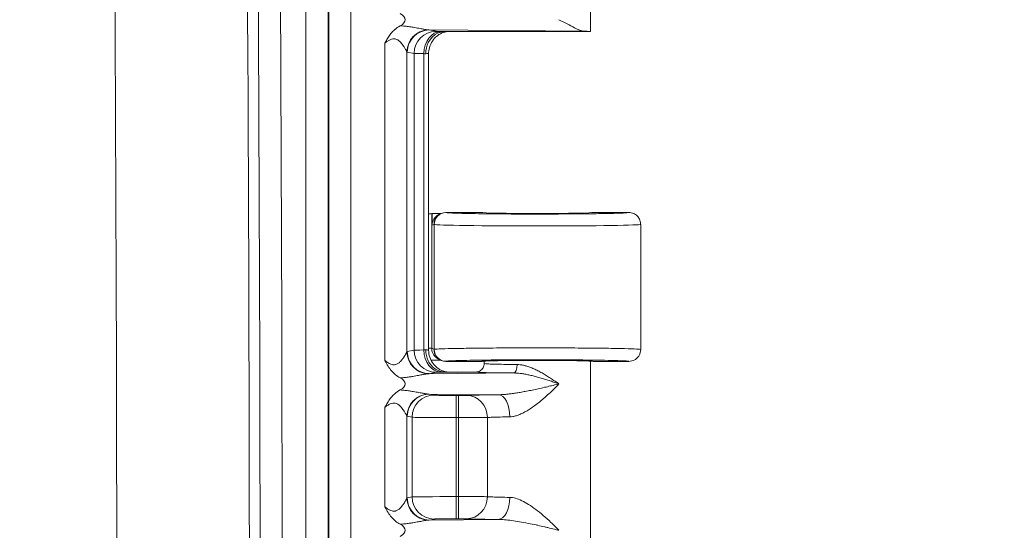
# Model space of a CAD drawing. Header units: inches. Extents: x 0 to 153, y 3 to 96.
# Tile 97 of 132: x 128.27 to 131.17, y 52.61 to 54.11. Entities that reach past the tile are written whole.
import ezdxf

# ---------------------------------------------------------------- set-up
doc = ezdxf.new("R2010")
doc.units = ezdxf.units.IN
doc.header["$LTSCALE"] = 4.5
doc.header["$MEASUREMENT"] = 0
for name, color, linetype, lineweight in [('Dimension (ANSI)', 7, 'Continuous', 9), ('Visible (ANSI)', 7, 'Continuous', 18), ('Visible Narrow (ANSI)', 7, 'Continuous', 5)]:
    doc.layers.add(name, color=color, linetype=linetype, lineweight=lineweight)
doc.styles.add('Note Text (ANSI)', font='arial.ttf')
doc.dimstyles.new('.XXX', dxfattribs={"dimscale": 4.5, "dimtxt": 0.095, "dimasz": 0.125, "dimexe": 0.1875, "dimexo": 0.063, "dimgap": 0.0625, "dimtad": 0, "dimtih": 1, "dimtoh": 1, "dimdec": 3, "dimrnd": 1e-08, "dimzin": 0, "dimdsep": 46, "dimtxsty": 'Note Text (ANSI)', "dimblk": 'Filled-1', "dimcen": 0.09, "dimdle": 0.45, "dimclrd": 256, "dimclre": 256, "dimclrt": 256, "dimadec": 0, "dimazin": 1, "dimtfac": 1.263158, "dimtofl": 0, "dimtmove": 0, "dimatfit": 3, "dimfxl": 1, "dimtolj": 1, "dimtzin": 4, "dimlwd": -1, "dimlwe": -1, "dimarcsym": 0})

# ---------------------------------------------------------------- blocks, each defined once
blk = doc.blocks.new('Filled-1')
at = {"color": 0}
for p, q in [((0, 0), (-1, 0.25)), ((-1, 0.25), (-1, -0.25)), ((-1, 0), (0, 0)), ((-1, -0.25), (0, 0))]:
    blk.add_line(p, q, dxfattribs=at)
at = {"color": 0, "flags": 128}
blk.add_lwpolyline([(-1, -0.25), (0, 0), (-1, 0.25), (-1, -0.25)], dxfattribs=at)
at = {"color": 0}
blk.add_solid([(-1, -0.25), (0, 0), (-1, 0.25), (-1, -0.25)], dxfattribs=at)
blk = doc.blocks.new('*D68')
at = {"layer": 'Defpoints', "color": 0, "transparency": 16777216}
for p in [(128.2716, 63.3379), (128.2716, 41.3129), (133.1091, 41.3129)]:
    blk.add_point(p, dxfattribs=at)
at = {"layer": 'Dimension (ANSI)', "transparency": 16777216}
for p, q in [((128.5551, 63.3379), (133.9529, 63.3379)), ((133.1091, 62.7754), (133.1091, 52.8251)), ((133.1091, 41.8754), (133.1091, 51.8257)), ((128.5551, 41.3129), (133.9529, 41.3129))]:
    blk.add_line(p, q, dxfattribs=at)
at = {"layer": 'Dimension (ANSI)', "transparency": 16777216, "xscale": 0.5625, "yscale": 0.5625, "zscale": 0.5625}
for p, rotation in [((133.1091, 63.3379), 90), ((133.1091, 41.3129), 270)]:
    blk.add_blockref('Filled-1', p, dxfattribs=dict(at, rotation=rotation))
at = {"layer": 'Dimension (ANSI)', "transparency": 16777216, "insert": (132.3842, 52.5438), "char_height": 0.4275, "attachment_point": 1, "style": 'Note Text (ANSI)'}
blk.add_mtext('\\A1;22.03', dxfattribs=at)

msp = doc.modelspace()

# ---------------------------------------------------------------- linework, layer by layer
at = {"layer": 'Visible (ANSI)'}
for p, q in [((129.9504, 54.0754), (129.9504, 54.6075)), ((129.417, 54.0899), (129.417, 54.0899)), ((129.4191, 54.0896), (129.4191, 54.0896)), ((129.4439, 54.0854), (129.4439, 54.0854)), ((129.9504, 54.0754), (129.5223, 54.0754)), ((129.4742, 53.1393), (129.4742, 54.0115)), ((129.4847, 53.5414), (129.4833, 53.5407)), ((129.4847, 53.5064), (129.4847, 53.5414)), ((129.4847, 53.5414), (129.5117, 53.5414)), ((129.5124, 53.5414), (129.5124, 53.5414)), ((129.5252, 53.5441), (129.6304, 53.5441)), ((129.9579, 53.5441), (130.0629, 53.5441)), ((129.5096, 53.5405), (129.5041, 53.5377)), ((130.0979, 53.5091), (130.0979, 53.1416)), ((129.417, 53.109), (129.417, 53.109)), ((129.5027, 53.1138), (129.5096, 53.1103)), ((129.5106, 53.1102), (129.5106, 53.1102)), ((129.6379, 53.1004), (129.6379, 53.1075)), ((129.9504, 52.5754), (129.9504, 53.1075)), ((129.4191, 53.1047), (129.4191, 53.1047)), ((129.5252, 53.1066), (129.6304, 53.1066)), ((129.9579, 53.1066), (130.0629, 53.1066)), ((129.417, 53.0609), (129.417, 53.0609)), ((129.4439, 53.0654), (129.4439, 53.0654)), ((129.5223, 53.0754), (129.6129, 53.0754)), ((129.417, 53.0199), (129.417, 53.0199)), ((129.4191, 53.0196), (129.4191, 53.0196)), ((129.4439, 53.0154), (129.4439, 53.0154)), ((129.417, 52.679), (129.417, 52.679)), ((129.4191, 52.6747), (129.4191, 52.6747)), ((129.417, 52.6309), (129.417, 52.6309)), ((129.4439, 52.6354), (129.4439, 52.6354))]:
    msp.add_line(p, q, dxfattribs=at)
for centre, major_axis, ratio, start_param, end_param in [((129.3352, 54.1104), (0.0702, 0), 0.412637, 5.621879, 6.945485), ((129.7941, 54.0754), (0.1562, 0), 0.017455, 6.275185, 6.772124), ((129.5252, 53.5091), (0, 0.035), 0.999239, 0, 1.570796), ((129.7941, 53.5441), (0.1638, 0), 0.017455, 3.141593, 6.283185), ((129.4633, 53.5407), (0.02, 0), 0.017455, 5.289934, 6.248279), ((129.5198, 53.5064), (-0.0313, -0.0157), 0.999239, 4.712389, 5.819964), ((129.5198, 53.5064), (-0.0313, -0.0157), 0.999239, 4.572588, 4.572729), ((129.5252, 53.1416), (0, -0.035), 0.999239, 4.712389, 6.283185), ((129.7941, 53.1066), (0.1638, 0), 0.017455, 0, 3.141593), ((129.3352, 53.0404), (-0.0702, 0), 0.412637, 2.480286, 3.803892), ((129.3352, 52.6104), (0.0702, 0), 0.412637, 5.621879, 6.945485)]:
    msp.add_ellipse(centre, major_axis=major_axis, ratio=ratio, start_param=start_param, end_param=end_param, dxfattribs=at)
for points, knots in [([(129.3458, 54.0418), (129.3461, 54.0424), (129.3464, 54.043), (129.3467, 54.0435), (129.3488, 54.0475), (129.351, 54.0514), (129.3532, 54.0552), (129.3557, 54.0593), (129.3583, 54.0633), (129.3613, 54.0673), (129.3619, 54.0681), (129.3626, 54.069), (129.3633, 54.0698), (129.3663, 54.0736), (129.3697, 54.0773), (129.3735, 54.0807), (129.3785, 54.0852), (129.3842, 54.0892), (129.3906, 54.0926)], [0, 0, 0, 0, 0.0298727, 0.0298727, 0.0298727, 0.231679, 0.231679, 0.231679, 0.4514676, 0.4514676, 0.4514676, 0.5, 0.5, 0.5, 0.7152227, 0.7152227, 0.7152227, 1, 1, 1, 1]), ([(129.8576, 54.1104), (129.8733, 54.1025), (129.8905, 54.0931), (129.9138, 54.0816), (129.9247, 54.0769), (129.9321, 54.0767)], [0.0000001, 0.0000001, 0.0000001, 0.0000001, 0.1445086, 0.1445086, 0.2629399, 0.2629399, 0.2629399, 0.2629399]), ([(129.4658, 54.0104), (129.4657, 54.0218), (129.4684, 54.0332), (129.4734, 54.043), (129.4783, 54.0527), (129.4854, 54.0609), (129.4939, 54.0666), (129.5025, 54.0723), (129.5126, 54.0754), (129.5223, 54.0754)], [0, 0, 0, 0, 0.3333333, 0.3333333, 0.3333333, 0.6666667, 0.6666667, 0.6666667, 0.9999971, 0.9999971, 0.9999971, 0.9999971]), ([(129.5279, 54.0754), (129.5269, 54.0752), (129.5257, 54.075), (129.523, 54.0744), (129.5216, 54.074), (129.5183, 54.073), (129.5163, 54.0723), (129.511, 54.0701), (129.5078, 54.0685), (129.4999, 54.0635), (129.4955, 54.0599), (129.487, 54.0508), (129.4832, 54.045), (129.4774, 54.0327), (129.4755, 54.0259), (129.4744, 54.0165), (129.4742, 54.014), (129.4742, 54.0115)], [0.1321664, 0.1321664, 0.1321664, 0.1321664, 0.1456204, 0.1456204, 0.1576999, 0.1576999, 0.1745215, 0.1745215, 0.2023357, 0.2023357, 0.2457092, 0.2457092, 0.2971239, 0.2971239, 0.3496632, 0.3496632, 0.3688285, 0.3688285, 0.3688285, 0.3688285]), ([(130.0629, 53.5441), (130.0654, 53.5441), (130.0679, 53.5439), (130.0726, 53.5428), (130.0749, 53.5421), (130.081, 53.5394), (130.0846, 53.5369), (130.0903, 53.5312), (130.0925, 53.5281), (130.0966, 53.52), (130.0974, 53.5156), (130.0978, 53.5114), (130.0979, 53.5102), (130.0979, 53.5091)], [-0.08332372, -0.08332372, -0.08332372, -0.08332372, -0.07190987, -0.07190987, -0.06103152, -0.06103152, -0.04145418, -0.04145418, -0.02414848, -0.02414848, 0, 0, 0.00766329, 0.00766329, 0.00766329, 0.00766329]), ([(129.4658, 53.1404), (129.4657, 53.1291), (129.4684, 53.1178), (129.4733, 53.108), (129.4782, 53.0981), (129.4856, 53.0897), (129.4941, 53.0841), (129.5026, 53.0784), (129.5122, 53.0754), (129.5223, 53.0754)], [0, 0, 0, 0, 0.3333333, 0.3333333, 0.3333333, 0.6666667, 0.6666667, 0.6666667, 0.9999986, 0.9999986, 0.9999986, 0.9999986]), ([(129.4742, 53.1393), (129.4742, 53.1323), (129.4754, 53.1252), (129.4799, 53.112), (129.4832, 53.1057), (129.4914, 53.0947), (129.4965, 53.0898), (129.5049, 53.084), (129.5078, 53.0823), (129.5136, 53.0795), (129.5164, 53.0784), (129.5211, 53.0769), (129.5229, 53.0764), (129.5254, 53.0758), (129.5263, 53.0757), (129.5273, 53.0755), (129.5276, 53.0754), (129.5279, 53.0754)], [0, 0, 0, 0, 0.0535059, 0.0535059, 0.1061073, 0.1061073, 0.1586915, 0.1586915, 0.1843305, 0.1843305, 0.208002, 0.208002, 0.2241524, 0.2241524, 0.2327127, 0.2327127, 0.2367245, 0.2367245, 0.2367245, 0.2367245]), ([(130.0979, 53.1416), (130.0979, 53.1355), (130.0962, 53.1294), (130.0932, 53.1241), (130.0917, 53.1215), (130.0897, 53.119), (130.0876, 53.1169), (130.0855, 53.1148), (130.083, 53.1129), (130.0804, 53.1113), (130.0751, 53.1083), (130.069, 53.1066), (130.0629, 53.1066)], [0, 0, 0, 0, 0.333333, 0.333333, 0.333333, 0.50007, 0.50007, 0.50007, 0.666667, 0.666667, 0.666667, 1, 1, 1, 1]), ([(129.3905, 53.0582), (129.381, 53.0633), (129.3725, 53.0701), (129.3652, 53.0787), (129.3579, 53.0872), (129.3518, 53.0975), (129.3458, 53.109)], [0, 0, 0, 0, 0.5, 0.5, 0.5, 1, 1, 1, 1]), ([(129.5099, 53.1102), (129.5058, 53.1102), (129.5016, 53.1103), (129.4936, 53.1103), (129.4899, 53.1104), (129.4844, 53.1104), (129.4827, 53.1104), (129.481, 53.1104)], [-0.09532599, -0.09532599, -0.09532599, -0.09532599, -0.05709321, -0.05709321, -0.02672675, -0.02672675, -0.01369177, -0.01369177, -0.01369177, -0.01369177]), ([(129.6129, 53.0754), (129.6172, 53.0754), (129.6216, 53.0766), (129.6254, 53.0787), (129.6292, 53.0809), (129.6324, 53.0842), (129.6345, 53.0879), (129.6367, 53.0917), (129.6379, 53.096), (129.6379, 53.1004)], [0.0000006, 0.0000006, 0.0000006, 0.0000006, 0.3333333, 0.3333333, 0.3333333, 0.6666667, 0.6666667, 0.6666667, 0.9994469, 0.9994469, 0.9994469, 0.9994469]), ([(129.3458, 52.9718), (129.3461, 52.9724), (129.3464, 52.973), (129.3467, 52.9735), (129.3488, 52.9775), (129.351, 52.9814), (129.3532, 52.9852), (129.3557, 52.9893), (129.3583, 52.9933), (129.3613, 52.9973), (129.3619, 52.9981), (129.3626, 52.999), (129.3633, 52.9998), (129.3663, 53.0036), (129.3697, 53.0073), (129.3735, 53.0107), (129.3785, 53.0152), (129.3842, 53.0192), (129.3906, 53.0226)], [0, 0, 0, 0, 0.0298714, 0.0298714, 0.0298714, 0.2316704, 0.2316704, 0.2316704, 0.4514556, 0.4514556, 0.4514556, 0.5, 0.5, 0.5, 0.7152134, 0.7152134, 0.7152134, 1, 1, 1, 1]), ([(129.3905, 52.6282), (129.381, 52.6333), (129.3725, 52.6401), (129.3652, 52.6487), (129.3579, 52.6572), (129.3518, 52.6675), (129.3458, 52.679)], [0, 0, 0, 0, 0.5, 0.5, 0.5, 1, 1, 1, 1])]:
    msp.add_open_spline(points, degree=3, knots=knots, dxfattribs=at)
for points in [[(129.4742, 53.1393), (129.4742, 53.1393), (129.4742, 53.1393), (129.4742, 53.1393)], [(129.5077, 53.1117), (129.5077, 53.1117), (129.5077, 53.1117), (129.5076, 53.1117)]]:
    msp.add_open_spline(points, degree=3, dxfattribs=at)
at = {"layer": 'Visible Narrow (ANSI)'}
for p, q in [((129.1804, 42.3646), (129.1804, 62.2862)), ((129.2454, 42.3646), (129.2454, 62.2862)), ((129.1134, 62.2844), (129.1134, 42.3664)), ((129.1784, 62.2844), (129.1784, 42.3664)), ((129.9321, 54.0767), (129.4761, 54.0803)), ((129.4761, 54.0803), (129.4962, 54.0763)), ((129.3458, 54.0418), (129.3458, 53.109)), ((129.4106, 54.0158), (129.4106, 53.135)), ((129.4114, 54.0153), (129.4315, 54.0113)), ((129.4315, 54.0113), (129.4315, 53.1395)), ((129.4598, 54.0107), (129.4598, 53.1401)), ((129.5255, 53.544), (129.5252, 53.5441)), ((129.4833, 53.1451), (129.4833, 53.5407)), ((129.4902, 53.5091), (129.4847, 53.5064)), ((129.4906, 53.509), (129.4902, 53.5091)), ((129.4906, 53.509), (129.4906, 53.1418)), ((129.4114, 53.1355), (129.4315, 53.1395)), ((129.4833, 53.1451), (129.4742, 53.1451)), ((129.4833, 53.1451), (129.4902, 53.1416)), ((129.4902, 53.1416), (129.4906, 53.1418)), ((129.5252, 53.1066), (129.5255, 53.1068)), ((129.4761, 53.0705), (129.4962, 53.0745)), ((129.4761, 53.0705), (129.7251, 53.0725)), ((129.6792, 53.0087), (129.4761, 53.0103)), ((129.4761, 53.0103), (129.4904, 53.0075)), ((129.5551, 52.9414), (129.5551, 53.0064)), ((129.5551, 53.0064), (129.5626, 53.0064)), ((129.5626, 52.9414), (129.5626, 53.0064)), ((129.3458, 52.9718), (129.3458, 52.679)), ((129.4106, 52.9458), (129.4106, 52.705)), ((129.4114, 52.9453), (129.4256, 52.9425)), ((129.4256, 52.9425), (129.4256, 52.7083)), ((129.5551, 52.9414), (129.5551, 52.7094)), ((129.5551, 52.9414), (129.5626, 52.9414)), ((129.5626, 52.9414), (129.5626, 52.7094)), ((129.4114, 52.7055), (129.4256, 52.7083)), ((129.5551, 52.7094), (129.5626, 52.7094)), ((129.5551, 52.6444), (129.5551, 52.7094)), ((129.5626, 52.6444), (129.5626, 52.7094)), ((129.5551, 52.6444), (129.5626, 52.6444)), ((129.4761, 52.6405), (129.4904, 52.6433)), ((129.4761, 52.6405), (129.6792, 52.6421))]:
    msp.add_line(p, q, dxfattribs=at)
for radius in [319.9569, 320.3469, 320.3784, 320.4434]:
    msp.add_arc((-191.3998, 52.3254), radius, 358.624571, 1.375429, dxfattribs=at)
for centre, major_axis, ratio, start_param, end_param in [((129.4753, 54.0158), (0.0468, 0.0451), 0.992154, 0.841753, 2.370204), ((129.4761, 54.0153), (0.0127, 0.0637), 0.996044, 0.197689, 1.766964), ((129.4962, 54.0113), (0.0127, 0.0637), 0.996044, 0.197683, 1.766962), ((129.5104, 54.0107), (0.0014, 0.065), 0.777979, 0.027761, 1.587613), ((129.4774, 54.1335), (-0.0012, -0.0532), 0.908679, 6.219099, 6.281748), ((129.4115, 54.1404), (0, -0.1251), 0.08715, 6.193125, 6.265792), ((129.561, 54.0114), (-0.13, 0), 0.008725, 0.087251, 0.679208), ((129.4093, 54.0093), (0.065, 0), 0.034653, 0.516502, 0.67905), ((129.5255, 53.509), (0.0156, 0.0313), 0.999239, 0.46383, 2.034018), ((129.7941, 53.5091), (-0.3038, 0), 0.015443, 0.034907, 3.141582), ((129.561, 53.1394), (-0.13, 0), 0.008726, 5.603966, 6.195927), ((129.4962, 53.1395), (0.0127, -0.0637), 0.996044, 4.516222, 6.085496), ((129.4092, 53.1415), (0.065, 0), 0.034699, 5.604167, 5.766675), ((129.5104, 53.1401), (0.0014, -0.065), 0.777979, 4.695572, 6.255426), ((129.5256, 53.1418), (0.0156, -0.0313), 0.999239, 4.249159, 5.818936), ((129.4753, 53.135), (-0.0468, 0.0451), 0.992154, 0.771406, 2.29985), ((129.4761, 53.1355), (0.0127, -0.0637), 0.996044, 4.516222, 6.085497), ((129.7251, 53.0974), (-0.0002, -0.025), 0.380981, 0.018873, 1.573531), ((129.4753, 52.9458), (0.0468, 0.0451), 0.992154, 0.841753, 2.370204), ((129.4761, 52.9453), (0.0127, 0.0637), 0.996044, 0.197689, 1.766964), ((129.4904, 52.9425), (0.0127, 0.0637), 0.996044, 0.19769, 1.766964), ((129.4774, 53.0635), (-0.0012, -0.0532), 0.908647, 6.219111, 6.281758), ((129.5626, 53.0069), (0.025, 0), 0.017456, 4.712414, 5.936139), ((129.5861, 52.9417), (-0.0031, 0.0649), 0.940262, 4.66704, 6.23191), ((129.6792, 52.9437), (-0.0007, 0.065), 0.519437, 4.706878, 6.262761), ((129.4115, 53.0704), (0, -0.1251), 0.08715, 6.193125, 6.265792), ((129.5626, 52.9419), (0.09, 0), 0.004848, 4.712397, 5.936172), ((129.4753, 52.705), (-0.0468, 0.0451), 0.992154, 0.771406, 2.29985), ((129.4761, 52.7055), (0.0127, -0.0637), 0.996044, 4.516222, 6.085497), ((129.5551, 52.7082), (-0.13, 0), 0.008727, 4.712402, 6.195919), ((129.4904, 52.7083), (0.0127, -0.0637), 0.996044, 4.516222, 6.085496), ((129.5861, 52.7091), (-0.0031, -0.0649), 0.940262, 0.051282, 1.616122), ((129.6792, 52.7071), (-0.0007, -0.065), 0.519512, 0.020338, 1.576249)]:
    msp.add_ellipse(centre, major_axis=major_axis, ratio=ratio, start_param=start_param, end_param=end_param, dxfattribs=at)
for points, knots in [([(129.3906, 54.0926), (129.3956, 54.0923), (129.4003, 54.0919), (129.4049, 54.0914), (129.4094, 54.0909), (129.4137, 54.0904), (129.4176, 54.0898), (129.4216, 54.0893), (129.4252, 54.0887), (129.4285, 54.0881), (129.4318, 54.0876), (129.4348, 54.0871), (129.4376, 54.0866), (129.4404, 54.0861), (129.443, 54.0856), (129.4455, 54.0851), (129.4479, 54.0847), (129.4501, 54.0843), (129.4522, 54.0839), (129.4542, 54.0835), (129.4561, 54.0831), (129.4579, 54.0828), (129.4597, 54.0825), (129.4613, 54.0822), (129.4627, 54.082), (129.4642, 54.0817), (129.4656, 54.0815), (129.4668, 54.0813), (129.4681, 54.0811), (129.4692, 54.0809), (129.4702, 54.0808), (129.4713, 54.0807), (129.4722, 54.0806), (129.4731, 54.0805)], [0.0000007, 0.0000007, 0.0000007, 0.0000007, 0.0909091, 0.0909091, 0.0909091, 0.1818182, 0.1818182, 0.1818182, 0.2727273, 0.2727273, 0.2727273, 0.3636364, 0.3636364, 0.3636364, 0.4545455, 0.4545455, 0.4545455, 0.5454545, 0.5454545, 0.5454545, 0.6363636, 0.6363636, 0.6363636, 0.7272727, 0.7272727, 0.7272727, 0.8181818, 0.8181818, 0.8181818, 0.9090909, 0.9090909, 0.9090909, 1, 1, 1, 1]), ([(129.4962, 54.0763), (129.4968, 54.0762), (129.4982, 54.0761), (129.5003, 54.076), (129.5004, 54.076), (129.5006, 54.076), (129.5007, 54.076), (129.503, 54.0759), (129.5062, 54.0758), (129.5104, 54.0757)], [0, 0, 0, 0, 0.4747361, 0.4747361, 0.4747361, 0.5, 0.5, 0.5, 1, 1, 1, 1]), ([(129.3458, 54.0418), (129.3484, 54.0437), (129.3509, 54.0455), (129.3534, 54.0472), (129.3559, 54.0488), (129.3585, 54.0503), (129.361, 54.0515), (129.3635, 54.0526), (129.366, 54.0535), (129.3686, 54.0539), (129.3711, 54.0543), (129.3737, 54.0543), (129.3762, 54.0538), (129.3786, 54.0533), (129.3811, 54.0522), (129.3833, 54.0509), (129.3856, 54.0495), (129.3877, 54.0479), (129.3896, 54.0461), (129.3915, 54.0443), (129.3932, 54.0425), (129.3947, 54.0407), (129.3962, 54.0389), (129.3976, 54.0372), (129.3988, 54.0355), (129.4, 54.0339), (129.4011, 54.0323), (129.402, 54.0308), (129.403, 54.0294), (129.4038, 54.028), (129.4046, 54.0267), (129.4054, 54.0255), (129.406, 54.0243), (129.4066, 54.0233), (129.4072, 54.0222), (129.4077, 54.0213), (129.4082, 54.0205), (129.4086, 54.0197), (129.409, 54.019), (129.4093, 54.0183), (129.4096, 54.0177), (129.4099, 54.0172), (129.4101, 54.0168), (129.4103, 54.0164), (129.4105, 54.016), (129.4106, 54.0158)], [0, 0, 0, 0, 0.0666667, 0.0666667, 0.0666667, 0.1333333, 0.1333333, 0.1333333, 0.2, 0.2, 0.2, 0.2666667, 0.2666667, 0.2666667, 0.3333333, 0.3333333, 0.3333333, 0.4, 0.4, 0.4, 0.4666667, 0.4666667, 0.4666667, 0.5333333, 0.5333333, 0.5333333, 0.6, 0.6, 0.6, 0.6666667, 0.6666667, 0.6666667, 0.7333333, 0.7333333, 0.7333333, 0.8, 0.8, 0.8, 0.8666667, 0.8666667, 0.8666667, 0.9333333, 0.9333333, 0.9333333, 1, 1, 1, 1]), ([(129.4658, 54.0104), (129.4686, 54.0106), (129.4728, 54.0109), (129.4742, 54.0113), (129.4742, 54.0115)], [0, 0, 0, 0, 0.5, 0.9673103, 0.9673103, 0.9673103, 0.9673103]), ([(130.0629, 53.5441), (130.0629, 53.5438), (130.0609, 53.5435), (130.0568, 53.5431), (130.0553, 53.543), (130.0535, 53.5429), (130.0515, 53.5428), (130.045, 53.5424), (130.0359, 53.542), (130.0243, 53.5417), (130.0222, 53.5416), (130.0201, 53.5416), (130.0179, 53.5415), (130.0038, 53.5412), (129.9866, 53.5408), (129.967, 53.5405), (129.9664, 53.5405), (129.9657, 53.5405), (129.9651, 53.5405), (129.9447, 53.5402), (129.9219, 53.54), (129.8975, 53.5398), (129.8954, 53.5398), (129.8932, 53.5398), (129.8911, 53.5398), (129.8686, 53.5396), (129.845, 53.5395), (129.8211, 53.5395), (129.8156, 53.5395), (129.8102, 53.5394), (129.8047, 53.5394), (129.7838, 53.5394), (129.7628, 53.5395), (129.7423, 53.5395), (129.7339, 53.5396), (129.7255, 53.5396), (129.7173, 53.5396), (129.7002, 53.5397), (129.6836, 53.5398), (129.6678, 53.54), (129.6574, 53.5401), (129.6474, 53.5402), (129.6379, 53.5403), (129.626, 53.5405), (129.6149, 53.5406), (129.6047, 53.5408), (129.5943, 53.541), (129.5849, 53.5412), (129.5766, 53.5414), (129.5703, 53.5415), (129.5645, 53.5417), (129.5595, 53.5418), (129.5515, 53.5421), (129.5452, 53.5423), (129.5403, 53.5426), (129.538, 53.5427), (129.536, 53.5428), (129.5342, 53.5429), (129.5299, 53.5432), (129.5274, 53.5435), (129.5262, 53.5438), (129.5259, 53.5438), (129.5257, 53.5439), (129.5255, 53.544)], [0, 0, 0, 0, 0.0661777, 0.0661777, 0.0661777, 0.0909091, 0.0909091, 0.0909091, 0.1681587, 0.1681587, 0.1681587, 0.1818182, 0.1818182, 0.1818182, 0.269862, 0.269862, 0.269862, 0.2727273, 0.2727273, 0.2727273, 0.3636364, 0.3636364, 0.3636364, 0.3715853, 0.3715853, 0.3715853, 0.4545455, 0.4545455, 0.4545455, 0.4733454, 0.4733454, 0.4733454, 0.5454545, 0.5454545, 0.5454545, 0.5749069, 0.5749069, 0.5749069, 0.6363636, 0.6363636, 0.6363636, 0.6767631, 0.6767631, 0.6767631, 0.7272727, 0.7272727, 0.7272727, 0.778755, 0.778755, 0.778755, 0.8181818, 0.8181818, 0.8181818, 0.88, 0.88, 0.88, 0.9090909, 0.9090909, 0.9090909, 0.98157, 0.98157, 0.98157, 1, 1, 1, 1]), ([(129.4658, 53.1404), (129.4686, 53.1402), (129.4728, 53.1399), (129.4742, 53.1395), (129.4742, 53.1393)], [0, 0, 0, 0, 0.5, 0.9670537, 0.9670537, 0.9670537, 0.9670537]), ([(129.5027, 53.1138), (129.5019, 53.1142), (129.499, 53.1158), (129.494, 53.1195), (129.4885, 53.1261), (129.4844, 53.1347), (129.4833, 53.1415), (129.4833, 53.1451)], [0.3720059, 0.3720059, 0.3720059, 0.3720059, 0.4285714, 0.5714286, 0.7142857, 0.8571429, 1, 1, 1, 1]), ([(129.3458, 53.109), (129.3463, 53.1086), (129.3468, 53.1082), (129.3473, 53.1079), (129.3506, 53.1055), (129.3536, 53.1033), (129.3567, 53.1015), (129.3576, 53.101), (129.3585, 53.1005), (129.3594, 53.1001), (129.3621, 53.0987), (129.3647, 53.0977), (129.3672, 53.0972), (129.3684, 53.0969), (129.3696, 53.0967), (129.3708, 53.0966), (129.3728, 53.0965), (129.3746, 53.0966), (129.3764, 53.097), (129.3777, 53.0973), (129.3789, 53.0977), (129.3801, 53.0982), (129.3814, 53.0988), (129.3826, 53.0995), (129.3838, 53.1002), (129.3851, 53.101), (129.3863, 53.1019), (129.3874, 53.1028), (129.3882, 53.1034), (129.389, 53.1041), (129.3897, 53.1048), (129.391, 53.106), (129.3921, 53.1071), (129.3932, 53.1083), (129.3937, 53.1088), (129.3941, 53.1094), (129.3946, 53.1099), (129.3957, 53.1112), (129.3968, 53.1126), (129.3978, 53.1139), (129.398, 53.1142), (129.3982, 53.1145), (129.3985, 53.1148), (129.3996, 53.1163), (129.4005, 53.1177), (129.4014, 53.119), (129.4015, 53.1192), (129.4016, 53.1193), (129.4017, 53.1194), (129.4026, 53.1209), (129.4035, 53.1222), (129.4043, 53.1235), (129.405, 53.1248), (129.4057, 53.1259), (129.4064, 53.127), (129.4064, 53.1272), (129.4065, 53.1273), (129.4066, 53.1274), (129.4071, 53.1284), (129.4076, 53.1292), (129.408, 53.13), (129.4081, 53.1302), (129.4082, 53.1304), (129.4083, 53.1306), (129.4087, 53.1312), (129.4089, 53.1318), (129.4092, 53.1323), (129.4093, 53.1325), (129.4094, 53.1327), (129.4095, 53.1329), (129.4097, 53.1333), (129.4099, 53.1336), (129.4101, 53.1339), (129.4102, 53.1341), (129.4103, 53.1343), (129.4103, 53.1345), (129.4104, 53.1347), (129.4105, 53.1348), (129.4106, 53.135)], [0, 0, 0, 0, 0.009557, 0.009557, 0.009557, 0.0714286, 0.0714286, 0.0714286, 0.0895597, 0.0895597, 0.0895597, 0.1428571, 0.1428571, 0.1428571, 0.1687848, 0.1687848, 0.1687848, 0.2142857, 0.2142857, 0.2142857, 0.2482034, 0.2482034, 0.2482034, 0.2857143, 0.2857143, 0.2857143, 0.3274285, 0.3274285, 0.3274285, 0.3571429, 0.3571429, 0.3571429, 0.4066429, 0.4066429, 0.4066429, 0.4285714, 0.4285714, 0.4285714, 0.4859161, 0.4859161, 0.4859161, 0.5, 0.5, 0.5, 0.5651615, 0.5651615, 0.5651615, 0.5714286, 0.5714286, 0.5714286, 0.6428571, 0.6428571, 0.6428571, 0.7142857, 0.7142857, 0.7142857, 0.72364, 0.72364, 0.72364, 0.7857143, 0.7857143, 0.7857143, 0.8029065, 0.8029065, 0.8029065, 0.8571429, 0.8571429, 0.8571429, 0.8821476, 0.8821476, 0.8821476, 0.9285714, 0.9285714, 0.9285714, 0.9614561, 0.9614561, 0.9614561, 1, 1, 1, 1]), ([(129.4106, 53.135), (129.4107, 53.1351), (129.411, 53.1353), (129.4112, 53.1354), (129.4114, 53.1355)], [0.0000001, 0.0000001, 0.0000001, 0.0000001, 0.5, 1, 1, 1, 1]), ([(129.5255, 53.1068), (129.5259, 53.107), (129.527, 53.1072), (129.5288, 53.1074), (129.5311, 53.1076), (129.5343, 53.1079), (129.5387, 53.1081), (129.543, 53.1083), (129.5484, 53.1086), (129.5547, 53.1088), (129.5599, 53.109), (129.5658, 53.1091), (129.5722, 53.1093), (129.5815, 53.1095), (129.5919, 53.1098), (129.6035, 53.11), (129.6098, 53.1101), (129.6164, 53.1102), (129.6234, 53.1103), (129.6379, 53.1105), (129.6537, 53.1107), (129.6704, 53.1108), (129.6762, 53.1109), (129.6821, 53.1109), (129.688, 53.111), (129.7076, 53.1111), (129.7282, 53.1112), (129.7492, 53.1113), (129.7531, 53.1113), (129.7571, 53.1113), (129.7611, 53.1113), (129.7847, 53.1114), (129.8087, 53.1114), (129.8322, 53.1113), (129.8338, 53.1113), (129.8353, 53.1113), (129.8368, 53.1113), (129.8618, 53.1112), (129.8863, 53.1111), (129.9092, 53.1109), (129.91, 53.1109), (129.9108, 53.1109), (129.9116, 53.1109), (129.9336, 53.1107), (129.9541, 53.1104), (129.9723, 53.1102), (129.9749, 53.1101), (129.9774, 53.1101), (129.9798, 53.11), (129.9957, 53.1098), (130.0097, 53.1095), (130.0214, 53.1092), (130.0245, 53.1091), (130.0275, 53.109), (130.0303, 53.1089), (130.0396, 53.1086), (130.047, 53.1083), (130.0524, 53.1079), (130.0547, 53.1078), (130.0566, 53.1077), (130.0582, 53.1075), (130.0613, 53.1072), (130.0629, 53.1069), (130.0629, 53.1066)], [0, 0, 0, 0, 0.0404823, 0.0404823, 0.0404823, 0.0909091, 0.0909091, 0.0909091, 0.1408952, 0.1408952, 0.1408952, 0.1818182, 0.1818182, 0.1818182, 0.2405294, 0.2405294, 0.2405294, 0.2727273, 0.2727273, 0.2727273, 0.3402922, 0.3402922, 0.3402922, 0.3636364, 0.3636364, 0.3636364, 0.4400719, 0.4400719, 0.4400719, 0.4545455, 0.4545455, 0.4545455, 0.5398613, 0.5398613, 0.5398613, 0.5454545, 0.5454545, 0.5454545, 0.6363636, 0.6363636, 0.6363636, 0.6396598, 0.6396598, 0.6396598, 0.7272727, 0.7272727, 0.7272727, 0.739467, 0.739467, 0.739467, 0.8181818, 0.8181818, 0.8181818, 0.8392196, 0.8392196, 0.8392196, 0.9090909, 0.9090909, 0.9090909, 0.9393164, 0.9393164, 0.9393164, 1, 1, 1, 1]), ([(129.6379, 53.1004), (129.6379, 53.1001), (129.6393, 53.0999), (129.6422, 53.0996), (129.6451, 53.0994), (129.6495, 53.0992), (129.6551, 53.0989), (129.6607, 53.0987), (129.6675, 53.0985), (129.6755, 53.0983), (129.6835, 53.0981), (129.6925, 53.098), (129.7025, 53.0978), (129.7124, 53.0977), (129.7232, 53.0975), (129.7346, 53.0974)], [0, 0, 0, 0, 0.2, 0.2, 0.2, 0.4, 0.4, 0.4, 0.6, 0.6, 0.6, 0.8, 0.8, 0.8, 1, 1, 1, 1]), ([(129.7346, 53.0974), (129.7374, 53.0974), (129.7404, 53.0972), (129.7435, 53.0968), (129.7466, 53.0965), (129.7497, 53.0959), (129.7531, 53.0952), (129.7564, 53.0944), (129.7598, 53.0935), (129.7634, 53.0924), (129.767, 53.0913), (129.7707, 53.09), (129.7746, 53.0885), (129.7784, 53.087), (129.7824, 53.0853), (129.7864, 53.0835), (129.7904, 53.0817), (129.7944, 53.0797), (129.7985, 53.0775), (129.8026, 53.0754), (129.8068, 53.0731), (129.8109, 53.0708), (129.815, 53.0684), (129.8191, 53.066), (129.8232, 53.0635), (129.8272, 53.061), (129.8313, 53.0584), (129.8352, 53.0558), (129.8391, 53.0532), (129.843, 53.0506), (129.8467, 53.048), (129.8505, 53.0455), (129.8541, 53.0429), (129.8576, 53.0404)], [0.0000002, 0.0000002, 0.0000002, 0.0000002, 0.0909091, 0.0909091, 0.0909091, 0.1818182, 0.1818182, 0.1818182, 0.2727273, 0.2727273, 0.2727273, 0.3636364, 0.3636364, 0.3636364, 0.4545455, 0.4545455, 0.4545455, 0.5454545, 0.5454545, 0.5454545, 0.6363636, 0.6363636, 0.6363636, 0.7272727, 0.7272727, 0.7272727, 0.8181818, 0.8181818, 0.8181818, 0.9090909, 0.9090909, 0.9090909, 1, 1, 1, 1]), ([(129.3905, 53.0582), (129.3957, 53.0585), (129.4054, 53.0593), (129.4174, 53.0609), (129.4278, 53.0625), (129.4367, 53.064), (129.4445, 53.0655), (129.4512, 53.0667), (129.4571, 53.0678), (129.4622, 53.0687), (129.4665, 53.0695), (129.4702, 53.07), (129.4722, 53.0702), (129.4731, 53.0703)], [0, 0, 0, 0, 0.0909091, 0.1818182, 0.2727273, 0.3636364, 0.4545455, 0.5454545, 0.6363636, 0.7272727, 0.8181818, 0.9090909, 0.999999, 0.999999, 0.999999, 0.999999]), ([(129.4962, 53.0745), (129.4964, 53.0745), (129.4967, 53.0746), (129.4972, 53.0746), (129.4977, 53.0747), (129.4983, 53.0747), (129.499, 53.0747), (129.4997, 53.0748), (129.5006, 53.0748), (129.5017, 53.0749), (129.5028, 53.0749), (129.504, 53.0749), (129.5055, 53.075), (129.5069, 53.075), (129.5085, 53.0751), (129.5104, 53.0751)], [0, 0, 0, 0, 0.2, 0.2, 0.2, 0.4, 0.4, 0.4, 0.6, 0.6, 0.6, 0.8, 0.8, 0.8, 1, 1, 1, 1]), ([(129.6129, 53.0754), (129.6128, 53.0751), (129.6161, 53.0746), (129.6311, 53.0739), (129.655, 53.0733), (129.6866, 53.0728), (129.7115, 53.0725), (129.7251, 53.0725)], [0, 0, 0, 0, 0.2, 0.4, 0.6, 0.8, 1, 1, 1, 1]), ([(129.7251, 53.0725), (129.7279, 53.0724), (129.7309, 53.0723), (129.734, 53.0721), (129.7371, 53.0719), (129.7403, 53.0716), (129.7437, 53.0712), (129.7471, 53.0708), (129.7506, 53.0703), (129.7544, 53.0697), (129.7581, 53.0691), (129.762, 53.0683), (129.766, 53.0675), (129.77, 53.0667), (129.7742, 53.0658), (129.7785, 53.0647), (129.7827, 53.0637), (129.7871, 53.0626), (129.7915, 53.0614), (129.796, 53.0602), (129.8005, 53.0589), (129.805, 53.0576), (129.8095, 53.0563), (129.814, 53.0549), (129.8185, 53.0535), (129.8231, 53.0521), (129.8276, 53.0506), (129.832, 53.0491), (129.8364, 53.0477), (129.8408, 53.0462), (129.8451, 53.0447), (129.8493, 53.0433), (129.8535, 53.0418), (129.8576, 53.0404)], [0, 0, 0, 0, 0.0909091, 0.0909091, 0.0909091, 0.1818182, 0.1818182, 0.1818182, 0.2727273, 0.2727273, 0.2727273, 0.3636364, 0.3636364, 0.3636364, 0.4545455, 0.4545455, 0.4545455, 0.5454545, 0.5454545, 0.5454545, 0.6363636, 0.6363636, 0.6363636, 0.7272727, 0.7272727, 0.7272727, 0.8181818, 0.8181818, 0.8181818, 0.9090909, 0.9090909, 0.9090909, 1, 1, 1, 1]), ([(129.3906, 53.0226), (129.3956, 53.0223), (129.4003, 53.0219), (129.4049, 53.0214), (129.4094, 53.0209), (129.4137, 53.0204), (129.4176, 53.0198), (129.4216, 53.0193), (129.4252, 53.0187), (129.4285, 53.0181), (129.4318, 53.0176), (129.4348, 53.0171), (129.4376, 53.0166), (129.4404, 53.0161), (129.443, 53.0156), (129.4455, 53.0151), (129.4479, 53.0147), (129.4501, 53.0143), (129.4522, 53.0139), (129.4542, 53.0135), (129.4561, 53.0131), (129.4579, 53.0128), (129.4597, 53.0125), (129.4613, 53.0122), (129.4627, 53.012), (129.4642, 53.0117), (129.4656, 53.0115), (129.4668, 53.0113), (129.4681, 53.0111), (129.4692, 53.0109), (129.4702, 53.0108), (129.4713, 53.0107), (129.4722, 53.0106), (129.4731, 53.0105)], [0.0000007, 0.0000007, 0.0000007, 0.0000007, 0.0909091, 0.0909091, 0.0909091, 0.1818182, 0.1818182, 0.1818182, 0.2727273, 0.2727273, 0.2727273, 0.3636364, 0.3636364, 0.3636364, 0.4545455, 0.4545455, 0.4545455, 0.5454545, 0.5454545, 0.5454545, 0.6363636, 0.6363636, 0.6363636, 0.7272727, 0.7272727, 0.7272727, 0.8181818, 0.8181818, 0.8181818, 0.9090909, 0.9090909, 0.9090909, 1, 1, 1, 1]), ([(129.6792, 53.0087), (129.6818, 53.0087), (129.6847, 53.0088), (129.6878, 53.0089), (129.6908, 53.009), (129.6941, 53.0092), (129.6975, 53.0095), (129.701, 53.0098), (129.7046, 53.0101), (129.7084, 53.0105), (129.7122, 53.011), (129.7162, 53.0115), (129.7204, 53.012), (129.7245, 53.0126), (129.7288, 53.0132), (129.7333, 53.0139), (129.7378, 53.0146), (129.7425, 53.0154), (129.7474, 53.0163), (129.7523, 53.0172), (129.7573, 53.0181), (129.7626, 53.0191), (129.7679, 53.0201), (129.7733, 53.0212), (129.779, 53.0224), (129.7846, 53.0235), (129.7905, 53.0248), (129.7965, 53.0261), (129.8026, 53.0274), (129.8089, 53.0289), (129.8154, 53.0304), (129.821, 53.0316), (129.8267, 53.033), (129.8326, 53.0344), (129.8336, 53.0346), (129.8347, 53.0349), (129.8357, 53.0351), (129.8416, 53.0365), (129.8477, 53.038), (129.854, 53.0395), (129.8552, 53.0398), (129.8564, 53.0401), (129.8576, 53.0404)], [0, 0, 0, 0, 0.083333, 0.083333, 0.083333, 0.166667, 0.166667, 0.166667, 0.25, 0.25, 0.25, 0.333333, 0.333333, 0.333333, 0.416667, 0.416667, 0.416667, 0.5, 0.5, 0.5, 0.583333, 0.583333, 0.583333, 0.666667, 0.666667, 0.666667, 0.75, 0.75, 0.75, 0.833333, 0.833333, 0.833333, 0.904288, 0.904288, 0.904288, 0.916667, 0.916667, 0.916667, 0.986789, 0.986789, 0.986789, 1, 1, 1, 1]), ([(129.713, 52.9437), (129.7158, 52.9437), (129.7187, 52.944), (129.7219, 52.9445), (129.7251, 52.9451), (129.7284, 52.9459), (129.7319, 52.9469), (129.7354, 52.948), (129.739, 52.9493), (129.7428, 52.9509), (129.7465, 52.9524), (129.7504, 52.9543), (129.7544, 52.9564), (129.7585, 52.9585), (129.7626, 52.9608), (129.7669, 52.9635), (129.7711, 52.9661), (129.7755, 52.969), (129.7801, 52.9722), (129.7846, 52.9753), (129.7893, 52.9788), (129.7941, 52.9825), (129.7988, 52.9862), (129.8037, 52.9901), (129.8088, 52.9944), (129.8138, 52.9986), (129.8189, 53.0031), (129.8242, 53.008), (129.8295, 53.0128), (129.8349, 53.0179), (129.8405, 53.0233), (129.8461, 53.0287), (129.8518, 53.0344), (129.8576, 53.0404)], [0.0000001, 0.0000001, 0.0000001, 0.0000001, 0.0909091, 0.0909091, 0.0909091, 0.1818182, 0.1818182, 0.1818182, 0.2727273, 0.2727273, 0.2727273, 0.3636364, 0.3636364, 0.3636364, 0.4545455, 0.4545455, 0.4545455, 0.5454545, 0.5454545, 0.5454545, 0.6363636, 0.6363636, 0.6363636, 0.7272727, 0.7272727, 0.7272727, 0.8181818, 0.8181818, 0.8181818, 0.9090909, 0.9090909, 0.9090909, 1, 1, 1, 1]), ([(129.4904, 53.0075), (129.4909, 53.0073), (129.4925, 53.0072), (129.4949, 53.0071), (129.4954, 53.0071), (129.496, 53.0071), (129.4967, 53.0071), (129.4988, 53.007), (129.5015, 53.0069), (129.5046, 53.0068), (129.5065, 53.0068), (129.5084, 53.0068), (129.5105, 53.0067), (129.5131, 53.0067), (129.5158, 53.0066), (129.5188, 53.0066), (129.5224, 53.0066), (129.5262, 53.0065), (129.5301, 53.0065), (129.5321, 53.0065), (129.5341, 53.0065), (129.5361, 53.0065), (129.5415, 53.0064), (129.5471, 53.0064), (129.553, 53.0064), (129.5537, 53.0064), (129.5544, 53.0064), (129.5551, 53.0064)], [0, 0, 0, 0, 0.2, 0.2, 0.2, 0.2457899, 0.2457899, 0.2457899, 0.4, 0.4, 0.4, 0.4896621, 0.4896621, 0.4896621, 0.6, 0.6, 0.6, 0.7336681, 0.7336681, 0.7336681, 0.8, 0.8, 0.8, 0.9782267, 0.9782267, 0.9782267, 1, 1, 1, 1]), ([(129.5861, 53.0067), (129.5918, 53.007), (129.6066, 53.0075), (129.6385, 53.0082), (129.6647, 53.0085), (129.6792, 53.0087)], [0, 0, 0, 0, 0.3333333, 0.6666667, 0.9999995, 0.9999995, 0.9999995, 0.9999995]), ([(129.3458, 52.9718), (129.3484, 52.9737), (129.3509, 52.9755), (129.3534, 52.9772), (129.3559, 52.9788), (129.3585, 52.9803), (129.361, 52.9815), (129.3635, 52.9826), (129.366, 52.9835), (129.3686, 52.9839), (129.3711, 52.9843), (129.3737, 52.9843), (129.3762, 52.9838), (129.3786, 52.9833), (129.3811, 52.9822), (129.3833, 52.9809), (129.3856, 52.9795), (129.3877, 52.9779), (129.3896, 52.9761), (129.3915, 52.9743), (129.3932, 52.9725), (129.3947, 52.9707), (129.3962, 52.9689), (129.3976, 52.9672), (129.3988, 52.9655), (129.4, 52.9639), (129.4011, 52.9623), (129.402, 52.9608), (129.403, 52.9594), (129.4038, 52.958), (129.4046, 52.9567), (129.4054, 52.9555), (129.406, 52.9543), (129.4066, 52.9533), (129.4072, 52.9522), (129.4077, 52.9513), (129.4082, 52.9505), (129.4086, 52.9497), (129.409, 52.949), (129.4093, 52.9483), (129.4096, 52.9477), (129.4099, 52.9472), (129.4101, 52.9468), (129.4103, 52.9464), (129.4105, 52.946), (129.4106, 52.9458)], [0, 0, 0, 0, 0.0666667, 0.0666667, 0.0666667, 0.1333333, 0.1333333, 0.1333333, 0.2, 0.2, 0.2, 0.2666667, 0.2666667, 0.2666667, 0.3333333, 0.3333333, 0.3333333, 0.4, 0.4, 0.4, 0.4666667, 0.4666667, 0.4666667, 0.5333333, 0.5333333, 0.5333333, 0.6, 0.6, 0.6, 0.6666667, 0.6666667, 0.6666667, 0.7333333, 0.7333333, 0.7333333, 0.8, 0.8, 0.8, 0.8666667, 0.8666667, 0.8666667, 0.9333333, 0.9333333, 0.9333333, 1, 1, 1, 1]), ([(129.3458, 52.679), (129.3463, 52.6786), (129.3468, 52.6782), (129.3473, 52.6779), (129.3506, 52.6755), (129.3536, 52.6733), (129.3567, 52.6715), (129.3576, 52.671), (129.3585, 52.6705), (129.3594, 52.6701), (129.3621, 52.6687), (129.3647, 52.6677), (129.3672, 52.6672), (129.3684, 52.6669), (129.3696, 52.6667), (129.3708, 52.6666), (129.3728, 52.6665), (129.3746, 52.6666), (129.3764, 52.667), (129.3777, 52.6673), (129.3789, 52.6677), (129.3801, 52.6682), (129.3814, 52.6688), (129.3826, 52.6695), (129.3838, 52.6702), (129.3851, 52.671), (129.3863, 52.6719), (129.3874, 52.6728), (129.3882, 52.6734), (129.389, 52.6741), (129.3897, 52.6748), (129.391, 52.676), (129.3921, 52.6771), (129.3932, 52.6783), (129.3937, 52.6788), (129.3941, 52.6794), (129.3946, 52.6799), (129.3957, 52.6812), (129.3968, 52.6826), (129.3978, 52.6839), (129.398, 52.6842), (129.3982, 52.6845), (129.3985, 52.6848), (129.3996, 52.6863), (129.4005, 52.6877), (129.4014, 52.689), (129.4015, 52.6892), (129.4016, 52.6893), (129.4017, 52.6894), (129.4026, 52.6909), (129.4035, 52.6922), (129.4043, 52.6935), (129.405, 52.6948), (129.4057, 52.6959), (129.4064, 52.697), (129.4064, 52.6972), (129.4065, 52.6973), (129.4066, 52.6974), (129.4071, 52.6984), (129.4076, 52.6992), (129.408, 52.7), (129.4081, 52.7002), (129.4082, 52.7004), (129.4083, 52.7006), (129.4087, 52.7012), (129.4089, 52.7018), (129.4092, 52.7023), (129.4093, 52.7025), (129.4094, 52.7027), (129.4095, 52.7029), (129.4097, 52.7033), (129.4099, 52.7036), (129.4101, 52.7039), (129.4102, 52.7041), (129.4103, 52.7043), (129.4103, 52.7045), (129.4104, 52.7047), (129.4105, 52.7048), (129.4106, 52.705)], [0, 0, 0, 0, 0.009557, 0.009557, 0.009557, 0.0714286, 0.0714286, 0.0714286, 0.0895597, 0.0895597, 0.0895597, 0.1428571, 0.1428571, 0.1428571, 0.1687848, 0.1687848, 0.1687848, 0.2142857, 0.2142857, 0.2142857, 0.2482034, 0.2482034, 0.2482034, 0.2857143, 0.2857143, 0.2857143, 0.3274285, 0.3274285, 0.3274285, 0.3571429, 0.3571429, 0.3571429, 0.4066429, 0.4066429, 0.4066429, 0.4285714, 0.4285714, 0.4285714, 0.4859161, 0.4859161, 0.4859161, 0.5, 0.5, 0.5, 0.5651615, 0.5651615, 0.5651615, 0.5714286, 0.5714286, 0.5714286, 0.6428571, 0.6428571, 0.6428571, 0.7142857, 0.7142857, 0.7142857, 0.72364, 0.72364, 0.72364, 0.7857143, 0.7857143, 0.7857143, 0.8029065, 0.8029065, 0.8029065, 0.8571429, 0.8571429, 0.8571429, 0.8821476, 0.8821476, 0.8821476, 0.9285714, 0.9285714, 0.9285714, 0.9614561, 0.9614561, 0.9614561, 1, 1, 1, 1]), ([(129.4106, 52.705), (129.4107, 52.7051), (129.411, 52.7053), (129.4112, 52.7054), (129.4114, 52.7055)], [0.0000001, 0.0000001, 0.0000001, 0.0000001, 0.5, 1, 1, 1, 1]), ([(129.5626, 52.7094), (129.5672, 52.7094), (129.5721, 52.7094), (129.5771, 52.7093), (129.5822, 52.7093), (129.5874, 52.7093), (129.5928, 52.7093), (129.5981, 52.7093), (129.6036, 52.7093), (129.6089, 52.7093), (129.6142, 52.7093), (129.6194, 52.7093), (129.6243, 52.7092), (129.6292, 52.7092), (129.6337, 52.7092), (129.6376, 52.7092), (129.6414, 52.7091), (129.6447, 52.7091), (129.6471, 52.7091)], [0, 0, 0, 0, 0.1666667, 0.1666667, 0.1666667, 0.3333333, 0.3333333, 0.3333333, 0.5, 0.5, 0.5, 0.6666667, 0.6666667, 0.6666667, 0.8333333, 0.8333333, 0.8333333, 1, 1, 1, 1]), ([(129.6472, 52.7091), (129.6513, 52.7088), (129.6565, 52.7085), (129.6628, 52.7083), (129.6692, 52.708), (129.6767, 52.7078), (129.6851, 52.7076), (129.6936, 52.7074), (129.7029, 52.7072), (129.713, 52.7071)], [0.0034692, 0.0034692, 0.0034692, 0.0034692, 0.3333333, 0.3333333, 0.3333333, 0.6666667, 0.6666667, 0.6666667, 1, 1, 1, 1]), ([(129.713, 52.7071), (129.7183, 52.707), (129.7296, 52.7052), (129.7483, 52.698), (129.7682, 52.687), (129.7893, 52.6724), (129.8112, 52.6547), (129.834, 52.6341), (129.8497, 52.6185), (129.8576, 52.6104)], [0.0000062, 0.0000062, 0.0000062, 0.0000062, 0.1428571, 0.2857143, 0.4285714, 0.5714286, 0.7142857, 0.8571429, 1, 1, 1, 1]), ([(129.4904, 52.6433), (129.4905, 52.6434), (129.4908, 52.6434), (129.4912, 52.6434), (129.4913, 52.6434), (129.4914, 52.6435), (129.4916, 52.6435), (129.492, 52.6435), (129.4925, 52.6435), (129.4931, 52.6436), (129.4933, 52.6436), (129.4935, 52.6436), (129.4937, 52.6436), (129.4944, 52.6436), (129.4952, 52.6437), (129.4961, 52.6437), (129.4963, 52.6437), (129.4966, 52.6437), (129.4969, 52.6437), (129.4979, 52.6438), (129.499, 52.6438), (129.5001, 52.6438), (129.5005, 52.6438), (129.5009, 52.6439), (129.5012, 52.6439), (129.5025, 52.6439), (129.504, 52.6439), (129.5055, 52.644), (129.506, 52.644), (129.5064, 52.644), (129.5069, 52.644), (129.5085, 52.644), (129.5104, 52.6441), (129.5123, 52.6441), (129.5129, 52.6441), (129.5134, 52.6441), (129.5139, 52.6441), (129.516, 52.6441), (129.5183, 52.6442), (129.5207, 52.6442), (129.5213, 52.6442), (129.5219, 52.6442), (129.5226, 52.6442), (129.5251, 52.6442), (129.5278, 52.6443), (129.5306, 52.6443), (129.5313, 52.6443), (129.5319, 52.6443), (129.5326, 52.6443), (129.5355, 52.6443), (129.5386, 52.6443), (129.5417, 52.6443), (129.5423, 52.6443), (129.543, 52.6443), (129.5436, 52.6443), (129.5468, 52.6444), (129.55, 52.6444), (129.5532, 52.6444), (129.5539, 52.6444), (129.5545, 52.6444), (129.5551, 52.6444)], [0, 0, 0, 0, 0.0741824, 0.0741824, 0.0741824, 0.1, 0.1, 0.1, 0.1750086, 0.1750086, 0.1750086, 0.2, 0.2, 0.2, 0.276181, 0.276181, 0.276181, 0.3, 0.3, 0.3, 0.3772256, 0.3772256, 0.3772256, 0.4, 0.4, 0.4, 0.4782637, 0.4782637, 0.4782637, 0.5, 0.5, 0.5, 0.5792969, 0.5792969, 0.5792969, 0.6, 0.6, 0.6, 0.6803862, 0.6803862, 0.6803862, 0.7, 0.7, 0.7, 0.7814699, 0.7814699, 0.7814699, 0.8, 0.8, 0.8, 0.8824353, 0.8824353, 0.8824353, 0.9, 0.9, 0.9, 0.9837388, 0.9837388, 0.9837388, 1, 1, 1, 1]), ([(129.5626, 52.6444), (129.5636, 52.6444), (129.5646, 52.6444), (129.5657, 52.6444), (129.566, 52.6444), (129.5663, 52.6444), (129.5666, 52.6444), (129.5679, 52.6444), (129.5692, 52.6443), (129.5706, 52.6443), (129.5707, 52.6443), (129.5708, 52.6443), (129.5709, 52.6443), (129.5724, 52.6443), (129.5739, 52.6443), (129.5754, 52.6443), (129.5755, 52.6443), (129.5756, 52.6443), (129.5757, 52.6443), (129.5771, 52.6443), (129.5784, 52.6443), (129.5797, 52.6442), (129.58, 52.6442), (129.5803, 52.6442), (129.5805, 52.6442), (129.5816, 52.6442), (129.5825, 52.6442), (129.5834, 52.6442), (129.5838, 52.6442), (129.5841, 52.6441), (129.5845, 52.6441), (129.5851, 52.6441), (129.5856, 52.6441), (129.5861, 52.6441)], [0, 0, 0, 0, 0.1296887, 0.1296887, 0.1296887, 0.1666667, 0.1666667, 0.1666667, 0.3204005, 0.3204005, 0.3204005, 0.3333333, 0.3333333, 0.3333333, 0.5, 0.5, 0.5, 0.5107382, 0.5107382, 0.5107382, 0.6666667, 0.6666667, 0.6666667, 0.7009692, 0.7009692, 0.7009692, 0.8333333, 0.8333333, 0.8333333, 0.8922142, 0.8922142, 0.8922142, 1, 1, 1, 1]), ([(129.3905, 52.6282), (129.3957, 52.6285), (129.4054, 52.6293), (129.4174, 52.6309), (129.4278, 52.6325), (129.4367, 52.634), (129.4445, 52.6355), (129.4512, 52.6367), (129.4571, 52.6378), (129.4622, 52.6387), (129.4665, 52.6395), (129.4702, 52.64), (129.4722, 52.6402), (129.4731, 52.6403)], [0, 0, 0, 0, 0.0909091, 0.1818182, 0.2727273, 0.3636364, 0.4545455, 0.5454545, 0.6363636, 0.7272727, 0.8181818, 0.9090909, 0.999999, 0.999999, 0.999999, 0.999999]), ([(129.6792, 52.6421), (129.6847, 52.6421), (129.6907, 52.6418), (129.6972, 52.6413), (129.7037, 52.6408), (129.7107, 52.64), (129.7181, 52.6391), (129.7255, 52.6381), (129.7333, 52.6369), (129.7414, 52.6355), (129.7496, 52.6341), (129.7582, 52.6326), (129.7671, 52.6308), (129.7746, 52.6293), (129.7825, 52.6277), (129.7906, 52.626), (129.792, 52.6256), (129.7935, 52.6253), (129.795, 52.625), (129.8017, 52.6235), (129.8086, 52.622), (129.8156, 52.6204), (129.8188, 52.6197), (129.8219, 52.6189), (129.8251, 52.6182), (129.8313, 52.6167), (129.8376, 52.6152), (129.8441, 52.6137), (129.8485, 52.6126), (129.853, 52.6115), (129.8576, 52.6104)], [0.000009, 0.000009, 0.000009, 0.000009, 0.1428571, 0.1428571, 0.1428571, 0.2857143, 0.2857143, 0.2857143, 0.4285714, 0.4285714, 0.4285714, 0.5714286, 0.5714286, 0.5714286, 0.6924284, 0.6924284, 0.6924284, 0.7142857, 0.7142857, 0.7142857, 0.8133017, 0.8133017, 0.8133017, 0.8571429, 0.8571429, 0.8571429, 0.9417623, 0.9417623, 0.9417623, 1, 1, 1, 1])]:
    msp.add_open_spline(points, degree=3, knots=knots, dxfattribs=at)
for points in [[(129.5104, 54.0757), (129.5125, 54.0756), (129.5162, 54.0755), (129.5206, 54.0754), (129.5223, 54.0754)], [(129.4906, 53.1418), (129.4916, 53.1423), (129.5017, 53.1431), (129.54, 53.1443), (129.5986, 53.1453), (129.6725, 53.146), (129.7561, 53.1464), (129.8428, 53.1463), (129.9255, 53.1459), (129.9979, 53.1452), (130.0541, 53.1442), (130.0897, 53.143), (130.0979, 53.1421), (130.0979, 53.1416)], [(129.4731, 53.0703), (129.4736, 53.0704), (129.4746, 53.0704), (129.4756, 53.0705), (129.4761, 53.0705)], [(129.5104, 53.0751), (129.5126, 53.0752), (129.5164, 53.0753), (129.5207, 53.0753), (129.5223, 53.0754)], [(129.4256, 52.9425), (129.4267, 52.9424), (129.4328, 52.9421), (129.4526, 52.9418), (129.4814, 52.9416), (129.5166, 52.9415), (129.5423, 52.9414), (129.5551, 52.9414)], [(129.6472, 52.9417), (129.6472, 52.8642), (129.6471, 52.7866), (129.6471, 52.7091)], [(129.6472, 52.9417), (129.6512, 52.942), (129.6617, 52.9425), (129.6842, 52.9432), (129.7029, 52.9436), (129.713, 52.9437)], [(129.5861, 52.6441), (129.5918, 52.6438), (129.6066, 52.6433), (129.6385, 52.6426), (129.6647, 52.6422), (129.6792, 52.6421)], [(129.4731, 52.6403), (129.4736, 52.6404), (129.4746, 52.6404), (129.4756, 52.6405), (129.4761, 52.6405)]]:
    msp.add_open_spline(points, degree=3, dxfattribs=at)

# ---------------------------------------------------------------- dimensions: what is measured, and where the dimension line sits
at = {"layer": 'Dimension (ANSI)'}
dim = msp.add_linear_dim(base=(133.1091310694, 41.3128903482), p1=(128.2716310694, 63.3378903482), p2=(128.2716310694, 41.3128903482), angle=90, dimstyle='.XXX', override={"dimgap": 0.0625, "dimdec": 2, "dimtol": 0, "dimlim": 0, "dimtp": 0, "dimtm": 0, "dimtdec": 2, "dimatfit": 1}, dxfattribs=at)
dim.commit()
dim.dimension.update_dxf_attribs({"geometry": '*D68', "text_midpoint": (133.1091310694, 52.3253903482), "dimtype": 160})

doc.saveas('drawing.dxf')
